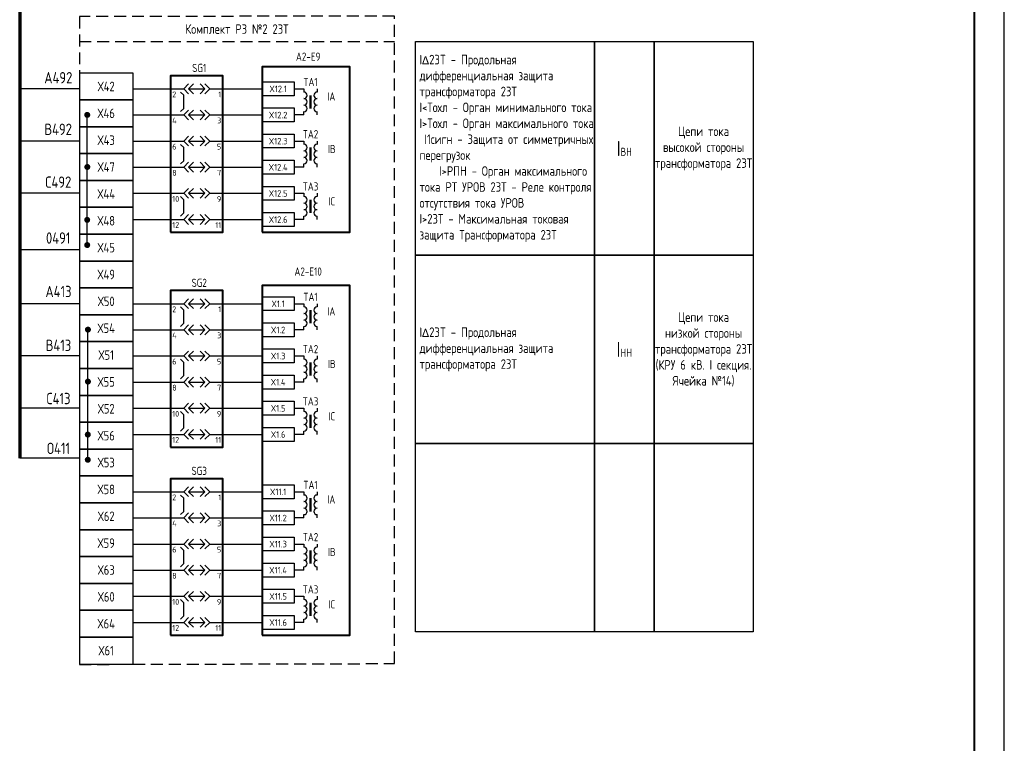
# Model space of a CAD drawing. Header units: millimetres. Extents: x 616 to 6196, y 2487 to 5711.
# Tile 5 of 46: x 2164 to 2329, y 3602 to 3724. Entities that reach past the tile are written whole.
import ezdxf
from ezdxf.enums import TextEntityAlignment as Align

# ---------------------------------------------------------------- set-up
doc = ezdxf.new("R2010")
doc.units = ezdxf.units.MM
doc.linetypes.add('EPL_DASH', pattern=[1, 0.5, -0.5])
doc.linetypes.add('JIS_02_2.0', pattern=[3, 2, -1])
for name, color, linetype, lineweight in [('EPLAN300', 7, 'Continuous', 20), ('EPLAN305', 7, 'EPL_DASH', 20), ('EPLAN420', 7, 'Continuous', 30)]:
    doc.layers.add(name, color=color, linetype=linetype, lineweight=lineweight)
doc.styles.add('GOST 2.304 type A', font='isocpeur.ttf')
doc.styles.add('SIMPLEX', font='GOST.ttf', dxfattribs={"height": 5})
doc.styles.get("Standard").update_dxf_attribs({"font": 'arial.ttf'})

# ---------------------------------------------------------------- blocks, each defined once
blk = doc.blocks.new('EPLSYM_LibraryЭКРА_Э4_Symbol32_Variant0_Placement1')
at = {"layer": 'EPLAN300', "color": 0, "linetype": 'Continuous', "lineweight": 25, "ltscale": 4.8}
for p, q in [((-8, 0), (-4, 0)), ((-2.5, 0), (2.5, 0)), ((4, 0), (8, 0))]:
    blk.add_line(p, q, dxfattribs=at)
for points in [[(-2.5, 1.5), (-4, 0), (-2.5, -1.5)], [(-1, 1.5), (-2.5, 0), (-1, -1.5)], [(1, 1.5), (2.5, 0), (1, -1.5)], [(2.5, 1.5), (4, 0), (2.5, -1.5)]]:
    blk.add_lwpolyline(points, dxfattribs=at)
at = {"color": 0}
blk.add_attdef('17_20029[1]', text='', height=1.28, dxfattribs=at).set_placement((-7.5, 1.95), align=Align.BOTTOM_RIGHT)
blk.add_attdef('17_20029[2]', text='', height=1.28, dxfattribs=at).set_placement((7.5, 1.95), align=Align.BOTTOM_LEFT)
blk.add_attdef('17_20028[1]', text='', height=1.77, dxfattribs=at).set_placement((-7.5, 0), align=Align.TOP_LEFT)
blk.add_attdef('17_20028[2]', text='', height=1.77, dxfattribs=at).set_placement((7.5, 0), align=Align.TOP_RIGHT)
blk = doc.blocks.new('EPLSYM_LibraryЭКРА_Э4_Symbol32_Variant2_Placement1')
at = {"layer": 'EPLAN300', "color": 0, "linetype": 'Continuous', "lineweight": 25, "ltscale": 4.8}
for p, q in [((-5, 7), (-4, 6)), ((-4, 2), (-4, 6)), ((-8, 0), (-4, 0)), ((-5, 1), (-4, 2)), ((-2.5, 0), (2.5, 0)), ((4, 0), (8, 0))]:
    blk.add_line(p, q, dxfattribs=at)
for points in [[(-2.5, 1.5), (-4, 0), (-2.5, -1.5)], [(-1, 1.5), (-2.5, 0), (-1, -1.5)], [(1, 1.5), (2.5, 0), (1, -1.5)], [(2.5, 1.5), (4, 0), (2.5, -1.5)]]:
    blk.add_lwpolyline(points, dxfattribs=at)
at = {"color": 0}
blk.add_attdef('17_20029[1]', text='', height=1.28, dxfattribs=at).set_placement((-7.5, 1.95), align=Align.BOTTOM_RIGHT)
blk.add_attdef('17_20029[2]', text='', height=1.28, dxfattribs=at).set_placement((7.5, 1.95), align=Align.BOTTOM_LEFT)
blk.add_attdef('17_20028[1]', text='', height=1.77, dxfattribs=at).set_placement((-7.5, 0), align=Align.TOP_LEFT)
blk.add_attdef('17_20028[2]', text='', height=1.77, dxfattribs=at).set_placement((7.5, 0), align=Align.TOP_RIGHT)
blk = doc.blocks.new('EPLSYM_LibraryЭКРА_Э4_Symbol0_Variant0_Placement1')
at = {"layer": 'EPLAN305', "color": 0, "linetype": 'Continuous', "lineweight": 25, "ltscale": 4.8}
blk.add_lwpolyline([(0, -47.89), (16, -47.89), (16, 0), (0, 0)], close=True, dxfattribs=at)
at = {"color": 0}
blk.add_attdef('17_20003', text='', height=2.46, dxfattribs=at).set_placement((0, 0), align=Align.BOTTOM_CENTER)
blk.add_attdef('17_20011', text='', height=2.46, dxfattribs=at).set_placement((0, -3.75), align=Align.BOTTOM_LEFT)

msp = doc.modelspace()

# ---------------------------------------------------------------- linework, layer by layer
at = {"lineweight": -2}
msp.add_line((2328.89, 3305.35), (2328.89, 3899.35), dxfattribs=at)
at = {"lineweight": 40}
msp.add_line((2323.89, 3310.35), (2323.89, 3894.35), dxfattribs=at)
at = {"color": 3, "lineweight": 70}
msp.add_line((2163.89, 3816.14), (2163.89, 3650.12), dxfattribs=at)
at = {"color": 32, "linetype": 'JIS_02_2.0', "true_color": 0xcd6928}
msp.add_line((2173.89, 3719.89), (2226.71, 3719.89), dxfattribs=at)
at = {"color": 3}
for p, q in [((2173.84, 3711.99), (2163.89, 3711.99)), ((2173.84, 3703.23), (2163.89, 3703.23)), ((2173.84, 3694.48), (2163.89, 3694.48)), ((2173.84, 3685.02), (2163.89, 3685.02)), ((2173.89, 3675.99), (2163.89, 3675.99)), ((2173.89, 3667.23), (2163.89, 3667.23)), ((2173.89, 3658.48), (2163.89, 3658.48)), ((2173.89, 3650.12), (2163.89, 3650.12))]:
    msp.add_line(p, q, dxfattribs=at)
for p, q in [((2182.89, 3711.99), (2189.18, 3711.99)), ((2197.93, 3711.99), (2204.5, 3711.99)), ((2175.2, 3685.81), (2175.2, 3707.61)), ((2182.89, 3707.61), (2189.18, 3707.61)), ((2197.93, 3707.61), (2204.5, 3707.61)), ((2182.89, 3703.23), (2189.18, 3703.23)), ((2197.93, 3703.23), (2204.5, 3703.23)), ((2182.89, 3698.85), (2189.18, 3698.85)), ((2197.93, 3698.85), (2204.5, 3698.85)), ((2182.89, 3694.48), (2189.18, 3694.48)), ((2197.93, 3694.48), (2204.5, 3694.48)), ((2182.89, 3690.1), (2189.18, 3690.1)), ((2197.93, 3690.1), (2204.5, 3690.1)), ((2182.89, 3675.99), (2189.18, 3675.99)), ((2197.93, 3675.99), (2204.5, 3675.99)), ((2175.3, 3649.85), (2175.3, 3671.64)), ((2182.89, 3671.61), (2189.18, 3671.61)), ((2197.93, 3671.61), (2204.5, 3671.61)), ((2182.89, 3667.23), (2189.18, 3667.23)), ((2197.93, 3667.23), (2204.5, 3667.23)), ((2182.89, 3662.85), (2189.18, 3662.85)), ((2197.93, 3662.85), (2204.5, 3662.85)), ((2182.89, 3658.48), (2189.18, 3658.48)), ((2197.93, 3658.48), (2204.5, 3658.48)), ((2182.89, 3654.1), (2189.18, 3654.1)), ((2197.93, 3654.1), (2204.5, 3654.1)), ((2182.89, 3644.49), (2189.18, 3644.49)), ((2197.93, 3644.49), (2204.5, 3644.49)), ((2182.89, 3640.11), (2189.18, 3640.11)), ((2197.93, 3640.11), (2204.5, 3640.11)), ((2182.89, 3635.73), (2189.18, 3635.73)), ((2197.93, 3635.73), (2204.5, 3635.73)), ((2182.89, 3631.35), (2189.18, 3631.35)), ((2197.93, 3631.35), (2204.5, 3631.35)), ((2182.89, 3626.98), (2189.18, 3626.98)), ((2197.93, 3626.98), (2204.5, 3626.98)), ((2182.89, 3622.6), (2189.18, 3622.6)), ((2197.93, 3622.6), (2204.5, 3622.6))]:
    msp.add_line(p, q)
at = {"linetype": 'Continuous', "lineweight": 25, "ltscale": 4.8}
for p, q in [((2209.89, 3711.99), (2211.53, 3711.99)), ((2211.53, 3711.99), (2211.53, 3711.44)), ((2211.53, 3711.99), (2211.53, 3711.44)), ((2213.72, 3711.99), (2213.72, 3711.44)), ((2213.72, 3711.99), (2213.72, 3711.44)), ((2211.53, 3707.61), (2211.53, 3708.16)), ((2213.72, 3707.61), (2213.72, 3708.16)), ((2211.53, 3707.61), (2209.89, 3707.61)), ((2209.89, 3703.23), (2211.53, 3703.23)), ((2211.53, 3703.23), (2211.53, 3702.68)), ((2211.53, 3703.23), (2211.53, 3702.68)), ((2213.72, 3703.23), (2213.72, 3702.68)), ((2213.72, 3703.23), (2213.72, 3702.68)), ((2211.53, 3698.85), (2211.53, 3699.4)), ((2213.72, 3698.85), (2213.72, 3699.4)), ((2211.53, 3698.85), (2209.89, 3698.85)), ((2209.89, 3694.48), (2211.53, 3694.48)), ((2211.53, 3694.48), (2211.53, 3693.93)), ((2211.53, 3694.48), (2211.53, 3693.93)), ((2213.72, 3694.48), (2213.72, 3693.93)), ((2213.72, 3694.48), (2213.72, 3693.93)), ((2211.53, 3690.1), (2209.89, 3690.1)), ((2211.53, 3690.1), (2211.53, 3690.65)), ((2213.72, 3690.1), (2213.72, 3690.65)), ((2209.89, 3675.99), (2211.53, 3675.99)), ((2211.53, 3675.99), (2211.53, 3675.44)), ((2211.53, 3675.99), (2211.53, 3675.44)), ((2213.72, 3675.99), (2213.72, 3675.44)), ((2213.72, 3675.99), (2213.72, 3675.44)), ((2211.53, 3671.61), (2209.89, 3671.61)), ((2211.53, 3671.61), (2211.53, 3672.16)), ((2213.72, 3671.61), (2213.72, 3672.16)), ((2209.89, 3667.23), (2211.53, 3667.23)), ((2211.53, 3667.23), (2211.53, 3666.68)), ((2211.53, 3667.23), (2211.53, 3666.68)), ((2213.72, 3667.23), (2213.72, 3666.68)), ((2213.72, 3667.23), (2213.72, 3666.68)), ((2211.53, 3662.85), (2211.53, 3663.4)), ((2213.72, 3662.85), (2213.72, 3663.4)), ((2211.53, 3662.85), (2209.89, 3662.85)), ((2209.89, 3658.48), (2211.53, 3658.48)), ((2211.53, 3658.48), (2211.53, 3657.93)), ((2211.53, 3658.48), (2211.53, 3657.93)), ((2213.72, 3658.48), (2213.72, 3657.93)), ((2213.72, 3658.48), (2213.72, 3657.93)), ((2211.53, 3654.1), (2209.89, 3654.1)), ((2211.53, 3654.1), (2211.53, 3654.65)), ((2213.72, 3654.1), (2213.72, 3654.65)), ((2209.89, 3644.49), (2211.53, 3644.49)), ((2211.53, 3644.49), (2211.53, 3643.94)), ((2211.53, 3644.49), (2211.53, 3643.94)), ((2213.72, 3644.49), (2213.72, 3643.94)), ((2213.72, 3644.49), (2213.72, 3643.94)), ((2211.53, 3640.11), (2209.89, 3640.11)), ((2211.53, 3640.11), (2211.53, 3640.66)), ((2213.72, 3640.11), (2213.72, 3640.66)), ((2209.89, 3635.73), (2211.53, 3635.73)), ((2211.53, 3635.73), (2211.53, 3635.18)), ((2211.53, 3635.73), (2211.53, 3635.18)), ((2213.72, 3635.73), (2213.72, 3635.18)), ((2213.72, 3635.73), (2213.72, 3635.18)), ((2211.53, 3631.35), (2211.53, 3631.9)), ((2213.72, 3631.35), (2213.72, 3631.9)), ((2211.53, 3631.35), (2209.89, 3631.35)), ((2209.89, 3626.98), (2211.53, 3626.98)), ((2211.53, 3626.98), (2211.53, 3626.43)), ((2211.53, 3626.98), (2211.53, 3626.43)), ((2213.72, 3626.98), (2213.72, 3626.43)), ((2213.72, 3626.98), (2213.72, 3626.43)), ((2211.53, 3622.6), (2209.89, 3622.6)), ((2211.53, 3622.6), (2211.53, 3623.15)), ((2213.72, 3622.6), (2213.72, 3623.15))]:
    msp.add_line(p, q, dxfattribs=at)
at = {"linetype": 'Continuous', "lineweight": 50, "ltscale": 4.8}
for p, q in [((2212.62, 3710.89), (2212.62, 3708.7)), ((2212.62, 3710.89), (2212.62, 3708.7)), ((2212.62, 3702.14), (2212.62, 3699.95)), ((2212.62, 3702.14), (2212.62, 3699.95)), ((2212.62, 3693.38), (2212.62, 3691.19)), ((2212.62, 3693.38), (2212.62, 3691.19)), ((2212.62, 3674.89), (2212.62, 3672.7)), ((2212.62, 3674.89), (2212.62, 3672.7)), ((2212.62, 3666.14), (2212.62, 3663.95)), ((2212.62, 3666.14), (2212.62, 3663.95)), ((2212.62, 3657.38), (2212.62, 3655.19)), ((2212.62, 3657.38), (2212.62, 3655.19)), ((2212.62, 3643.39), (2212.62, 3641.2)), ((2212.62, 3643.39), (2212.62, 3641.2)), ((2212.62, 3634.64), (2212.62, 3632.45)), ((2212.62, 3634.64), (2212.62, 3632.45)), ((2212.62, 3625.88), (2212.62, 3623.69)), ((2212.62, 3625.88), (2212.62, 3623.69))]:
    msp.add_line(p, q, dxfattribs=at)
at = {"color": 32, "linetype": 'JIS_02_2.0', "true_color": 0xcd6928}
msp.add_lwpolyline([(2226.71, 3724.16), (2173.89, 3724.09), (2173.89, 3615.56), (2226.71, 3615.7)], close=True, dxfattribs=at)
for points in [[(2230.21, 3719.89), (2260.21, 3719.89), (2260.21, 3684.1), (2230.21, 3684.1)], [(2260.21, 3719.89), (2270.21, 3719.89), (2270.21, 3684.1), (2260.21, 3684.1)], [(2270.21, 3719.89), (2286.78, 3719.89), (2286.78, 3684.1), (2270.21, 3684.1)], [(2173.89, 3710.13), (2182.89, 3710.13), (2182.89, 3714.63), (2173.89, 3714.63)], [(2204.5, 3713.15), (2209.89, 3713.15), (2209.89, 3710.82), (2204.5, 3710.82)], [(2173.89, 3705.63), (2182.89, 3705.63), (2182.89, 3710.13), (2173.89, 3710.13)], [(2204.5, 3708.77), (2209.89, 3708.77), (2209.89, 3706.44), (2204.5, 3706.44)], [(2173.89, 3701.13), (2182.89, 3701.13), (2182.89, 3705.63), (2173.89, 3705.63)], [(2204.5, 3704.4), (2209.89, 3704.4), (2209.89, 3702.07), (2204.5, 3702.07)], [(2173.89, 3696.63), (2182.89, 3696.63), (2182.89, 3701.13), (2173.89, 3701.13)], [(2204.5, 3700.02), (2209.89, 3700.02), (2209.89, 3697.69), (2204.5, 3697.69)], [(2173.89, 3692.13), (2182.89, 3692.13), (2182.89, 3696.63), (2173.89, 3696.63)], [(2204.5, 3695.64), (2209.89, 3695.64), (2209.89, 3693.31), (2204.5, 3693.31)], [(2173.89, 3687.63), (2182.89, 3687.63), (2182.89, 3692.13), (2173.89, 3692.13)], [(2204.5, 3691.26), (2209.89, 3691.26), (2209.89, 3688.93), (2204.5, 3688.93)], [(2173.89, 3683.13), (2182.89, 3683.13), (2182.89, 3687.63), (2173.89, 3687.63)], [(2173.89, 3678.63), (2182.89, 3678.63), (2182.89, 3683.13), (2173.89, 3683.13)], [(2230.21, 3684.1), (2260.21, 3684.1), (2260.21, 3652.56), (2230.21, 3652.56)], [(2260.21, 3684.1), (2270.21, 3684.1), (2270.21, 3652.56), (2260.21, 3652.56)], [(2270.21, 3684.1), (2286.78, 3684.1), (2286.78, 3652.56), (2270.21, 3652.56)], [(2173.89, 3674.13), (2182.89, 3674.13), (2182.89, 3678.63), (2173.89, 3678.63)], [(2204.5, 3677.15), (2209.89, 3677.15), (2209.89, 3674.82), (2204.5, 3674.82)], [(2173.89, 3669.63), (2182.89, 3669.63), (2182.89, 3674.13), (2173.89, 3674.13)], [(2204.5, 3672.77), (2209.89, 3672.77), (2209.89, 3670.44), (2204.5, 3670.44)], [(2173.89, 3665.13), (2182.89, 3665.13), (2182.89, 3669.63), (2173.89, 3669.63)], [(2204.5, 3668.4), (2209.89, 3668.4), (2209.89, 3666.07), (2204.5, 3666.07)], [(2173.89, 3660.63), (2182.89, 3660.63), (2182.89, 3665.13), (2173.89, 3665.13)], [(2204.5, 3664.02), (2209.89, 3664.02), (2209.89, 3661.69), (2204.5, 3661.69)], [(2173.89, 3656.13), (2182.89, 3656.13), (2182.89, 3660.63), (2173.89, 3660.63)], [(2204.5, 3659.64), (2209.89, 3659.64), (2209.89, 3657.31), (2204.5, 3657.31)], [(2173.89, 3651.63), (2182.89, 3651.63), (2182.89, 3656.13), (2173.89, 3656.13)], [(2204.5, 3655.26), (2209.89, 3655.26), (2209.89, 3652.93), (2204.5, 3652.93)], [(2173.89, 3647.13), (2182.89, 3647.13), (2182.89, 3651.63), (2173.89, 3651.63)], [(2230.21, 3652.56), (2260.21, 3652.56), (2260.21, 3621.02), (2230.21, 3621.02)], [(2260.21, 3652.56), (2270.21, 3652.56), (2270.21, 3621.02), (2260.21, 3621.02)], [(2270.21, 3652.56), (2286.78, 3652.56), (2286.78, 3621.02), (2270.21, 3621.02)], [(2173.89, 3642.63), (2182.89, 3642.63), (2182.89, 3647.13), (2173.89, 3647.13)], [(2204.5, 3645.65), (2209.89, 3645.65), (2209.89, 3643.32), (2204.5, 3643.32)], [(2173.89, 3638.13), (2182.89, 3638.13), (2182.89, 3642.63), (2173.89, 3642.63)], [(2204.5, 3641.27), (2209.89, 3641.27), (2209.89, 3638.94), (2204.5, 3638.94)], [(2173.89, 3633.63), (2182.89, 3633.63), (2182.89, 3638.13), (2173.89, 3638.13)], [(2204.5, 3636.9), (2209.89, 3636.9), (2209.89, 3634.57), (2204.5, 3634.57)], [(2173.89, 3629.13), (2182.89, 3629.13), (2182.89, 3633.63), (2173.89, 3633.63)], [(2204.5, 3632.52), (2209.89, 3632.52), (2209.89, 3630.19), (2204.5, 3630.19)], [(2173.89, 3624.63), (2182.89, 3624.63), (2182.89, 3629.13), (2173.89, 3629.13)], [(2204.5, 3628.14), (2209.89, 3628.14), (2209.89, 3625.81), (2204.5, 3625.81)], [(2173.89, 3620.13), (2182.89, 3620.13), (2182.89, 3624.63), (2173.89, 3624.63)], [(2204.5, 3623.76), (2209.89, 3623.76), (2209.89, 3621.43), (2204.5, 3621.43)], [(2173.89, 3615.63), (2182.89, 3615.63), (2182.89, 3620.13), (2173.89, 3620.13)]]:
    msp.add_lwpolyline(points, close=True)
at = {"lineweight": 40}
for points in [[(2204.5, 3687.97), (2219.19, 3687.97), (2219.19, 3715.64), (2204.5, 3715.64)], [(2189.18, 3687.97), (2197.93, 3687.97), (2197.93, 3714.17), (2189.18, 3714.17)], [(2189.18, 3651.97), (2197.93, 3651.97), (2197.93, 3678.17), (2189.18, 3678.17)], [(2204.5, 3620.47), (2219.19, 3620.47), (2219.19, 3679.03), (2204.5, 3679.03)], [(2189.18, 3620.47), (2197.93, 3620.47), (2197.93, 3646.67), (2189.18, 3646.67)]]:
    msp.add_lwpolyline(points, close=True, dxfattribs=at)
at = {"const_width": 0.45}
for points in [[(2175.21, 3707.89, 1), (2175.21, 3707.34, 1)], [(2175.22, 3699.17, 1), (2175.22, 3698.62, 1)], [(2175.2, 3690.3, 1), (2175.2, 3689.75, 1)], [(2175.2, 3686.09, 1), (2175.2, 3685.54, 1)], [(2175.32, 3671.92, 1), (2175.32, 3671.37, 1)], [(2175.32, 3663.21, 1), (2175.32, 3662.66, 1)], [(2175.3, 3654.33, 1), (2175.3, 3653.78, 1)], [(2175.3, 3650.12, 1), (2175.3, 3649.57, 1)]]:
    msp.add_lwpolyline(points, format="xyb", close=True, dxfattribs=at)
at = {"linetype": 'Continuous', "lineweight": 25, "ltscale": 4.8}
for centre, start, end in [((2211.53, 3710.89), 270, 90), ((2213.72, 3710.89), 90, 270), ((2211.53, 3709.8), 270, 90), ((2213.72, 3709.8), 90, 270), ((2211.53, 3708.7), 270, 90), ((2211.53, 3708.7), 270, 90), ((2213.72, 3708.7), 90, 270), ((2213.72, 3708.7), 90, 270), ((2211.53, 3702.14), 270, 90), ((2213.72, 3702.14), 90, 270), ((2211.53, 3701.04), 270, 90), ((2213.72, 3701.04), 90, 270), ((2211.53, 3699.95), 270, 90), ((2211.53, 3699.95), 270, 90), ((2213.72, 3699.95), 90, 270), ((2213.72, 3699.95), 90, 270), ((2211.53, 3693.38), 270, 90), ((2211.53, 3692.29), 270, 90), ((2213.72, 3693.38), 90, 270), ((2213.72, 3692.29), 90, 270), ((2211.53, 3691.19), 270, 90), ((2211.53, 3691.19), 270, 90), ((2213.72, 3691.19), 90, 270), ((2213.72, 3691.19), 90, 270), ((2211.53, 3674.89), 270, 90), ((2213.72, 3674.89), 90, 270), ((2211.53, 3673.8), 270, 90), ((2211.53, 3672.7), 270, 90), ((2211.53, 3672.7), 270, 90), ((2213.72, 3673.8), 90, 270), ((2213.72, 3672.7), 90, 270), ((2213.72, 3672.7), 90, 270), ((2211.53, 3666.14), 270, 90), ((2213.72, 3666.14), 90, 270), ((2211.53, 3665.04), 270, 90), ((2213.72, 3665.04), 90, 270), ((2211.53, 3663.95), 270, 90), ((2211.53, 3663.95), 270, 90), ((2213.72, 3663.95), 90, 270), ((2213.72, 3663.95), 90, 270), ((2211.53, 3657.38), 270, 90), ((2211.53, 3656.29), 270, 90), ((2213.72, 3657.38), 90, 270), ((2213.72, 3656.29), 90, 270), ((2211.53, 3655.19), 270, 90), ((2211.53, 3655.19), 270, 90), ((2213.72, 3655.19), 90, 270), ((2213.72, 3655.19), 90, 270), ((2211.53, 3643.39), 270, 90), ((2213.72, 3643.39), 90, 270), ((2211.53, 3642.3), 270, 90), ((2211.53, 3641.2), 270, 90), ((2211.53, 3641.2), 270, 90), ((2213.72, 3642.3), 90, 270), ((2213.72, 3641.2), 90, 270), ((2213.72, 3641.2), 90, 270), ((2211.53, 3634.64), 270, 90), ((2213.72, 3634.64), 90, 270), ((2211.53, 3633.54), 270, 90), ((2213.72, 3633.54), 90, 270), ((2211.53, 3632.45), 270, 90), ((2211.53, 3632.45), 270, 90), ((2213.72, 3632.45), 90, 270), ((2213.72, 3632.45), 90, 270), ((2211.53, 3625.88), 270, 90), ((2211.53, 3624.79), 270, 90), ((2213.72, 3625.88), 90, 270), ((2213.72, 3624.79), 90, 270), ((2211.53, 3623.69), 270, 90), ((2211.53, 3623.69), 270, 90), ((2213.72, 3623.69), 90, 270), ((2213.72, 3623.69), 90, 270)]:
    msp.add_arc(centre, 0.547, start, end, dxfattribs=at)

# ---------------------------------------------------------------- block references
at = {"lineweight": 40, "xscale": 0.5472000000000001, "yscale": 0.5472000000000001, "zscale": 0.5472000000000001}
for p in [(2189.18, 3714.17), (2189.18, 3678.17), (2189.18, 3646.67)]:
    msp.add_blockref('EPLSYM_LibraryЭКРА_Э4_Symbol0_Variant0_Placement1', p, dxfattribs=at)
ref = msp.add_blockref('EPLSYM_LibraryЭКРА_Э4_Symbol32_Variant0_Placement1', (2193.56, 3711.99), dxfattribs=dict(xscale=0.5472000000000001, yscale=0.5472000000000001, zscale=0.5472000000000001))
ref.add_attrib('17_20028[1]', '2', dxfattribs={"layer": 'EPLAN420', "color": 0, "height": 0.968, "style": 'GOST 2.304 type A'}).set_placement((2189.45, 3711.53), align=Align.TOP_LEFT)
ref.add_attrib('17_20028[2]', '1', dxfattribs={"layer": 'EPLAN420', "color": 0, "height": 0.968, "style": 'GOST 2.304 type A'}).set_placement((2197.66, 3711.53), align=Align.TOP_RIGHT)
ref = msp.add_blockref('EPLSYM_LibraryЭКРА_Э4_Symbol32_Variant2_Placement1', (2193.56, 3707.61), dxfattribs=dict(xscale=0.5472000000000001, yscale=0.5472000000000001, zscale=0.5472000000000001))
ref.add_attrib('17_20028[1]', '4', dxfattribs={"layer": 'EPLAN420', "color": 0, "height": 0.968, "style": 'GOST 2.304 type A'}).set_placement((2189.45, 3707.16), align=Align.TOP_LEFT)
ref.add_attrib('17_20028[2]', '3', dxfattribs={"layer": 'EPLAN420', "color": 0, "height": 0.968, "style": 'GOST 2.304 type A'}).set_placement((2197.66, 3707.16), align=Align.TOP_RIGHT)
ref = msp.add_blockref('EPLSYM_LibraryЭКРА_Э4_Symbol32_Variant0_Placement1', (2193.56, 3703.23), dxfattribs=dict(xscale=0.5472000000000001, yscale=0.5472000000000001, zscale=0.5472000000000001))
ref.add_attrib('17_20028[1]', '6', dxfattribs={"layer": 'EPLAN420', "color": 0, "height": 0.968, "style": 'GOST 2.304 type A'}).set_placement((2189.45, 3702.78), align=Align.TOP_LEFT)
ref.add_attrib('17_20028[2]', '5', dxfattribs={"layer": 'EPLAN420', "color": 0, "height": 0.968, "style": 'GOST 2.304 type A'}).set_placement((2197.66, 3702.78), align=Align.TOP_RIGHT)
ref = msp.add_blockref('EPLSYM_LibraryЭКРА_Э4_Symbol32_Variant2_Placement1', (2193.56, 3698.85), dxfattribs=dict(xscale=0.5472000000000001, yscale=0.5472000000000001, zscale=0.5472000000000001))
ref.add_attrib('17_20028[1]', '8', dxfattribs={"layer": 'EPLAN420', "color": 0, "height": 0.968, "style": 'GOST 2.304 type A'}).set_placement((2189.45, 3698.4), align=Align.TOP_LEFT)
ref.add_attrib('17_20028[2]', '7', dxfattribs={"layer": 'EPLAN420', "color": 0, "height": 0.968, "style": 'GOST 2.304 type A'}).set_placement((2197.66, 3698.4), align=Align.TOP_RIGHT)
ref = msp.add_blockref('EPLSYM_LibraryЭКРА_Э4_Symbol32_Variant0_Placement1', (2193.56, 3694.48), dxfattribs=dict(xscale=0.5472000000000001, yscale=0.5472000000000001, zscale=0.5472000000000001))
ref.add_attrib('17_20028[1]', '10', dxfattribs={"layer": 'EPLAN420', "color": 0, "height": 0.968, "style": 'GOST 2.304 type A'}).set_placement((2189.45, 3694.02), align=Align.TOP_LEFT)
ref.add_attrib('17_20028[2]', '9', dxfattribs={"layer": 'EPLAN420', "color": 0, "height": 0.968, "style": 'GOST 2.304 type A'}).set_placement((2197.66, 3694.02), align=Align.TOP_RIGHT)
ref = msp.add_blockref('EPLSYM_LibraryЭКРА_Э4_Symbol32_Variant2_Placement1', (2193.56, 3690.1), dxfattribs=dict(xscale=0.5472000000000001, yscale=0.5472000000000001, zscale=0.5472000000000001))
ref.add_attrib('17_20028[1]', '12', dxfattribs={"layer": 'EPLAN420', "color": 0, "height": 0.968, "style": 'GOST 2.304 type A'}).set_placement((2189.45, 3689.65), align=Align.TOP_LEFT)
ref.add_attrib('17_20028[2]', '11', dxfattribs={"layer": 'EPLAN420', "color": 0, "height": 0.968, "style": 'GOST 2.304 type A'}).set_placement((2197.66, 3689.65), align=Align.TOP_RIGHT)
ref = msp.add_blockref('EPLSYM_LibraryЭКРА_Э4_Symbol32_Variant0_Placement1', (2193.56, 3675.99), dxfattribs=dict(xscale=0.5472000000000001, yscale=0.5472000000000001, zscale=0.5472000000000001))
ref.add_attrib('17_20028[1]', '2', dxfattribs={"layer": 'EPLAN420', "color": 0, "height": 0.968, "style": 'GOST 2.304 type A'}).set_placement((2189.45, 3675.53), align=Align.TOP_LEFT)
ref.add_attrib('17_20028[2]', '1', dxfattribs={"layer": 'EPLAN420', "color": 0, "height": 0.968, "style": 'GOST 2.304 type A'}).set_placement((2197.66, 3675.53), align=Align.TOP_RIGHT)
ref = msp.add_blockref('EPLSYM_LibraryЭКРА_Э4_Symbol32_Variant2_Placement1', (2193.56, 3671.61), dxfattribs=dict(xscale=0.5472000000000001, yscale=0.5472000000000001, zscale=0.5472000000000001))
ref.add_attrib('17_20028[1]', '4', dxfattribs={"layer": 'EPLAN420', "color": 0, "height": 0.968, "style": 'GOST 2.304 type A'}).set_placement((2189.45, 3671.16), align=Align.TOP_LEFT)
ref.add_attrib('17_20028[2]', '3', dxfattribs={"layer": 'EPLAN420', "color": 0, "height": 0.968, "style": 'GOST 2.304 type A'}).set_placement((2197.66, 3671.16), align=Align.TOP_RIGHT)
ref = msp.add_blockref('EPLSYM_LibraryЭКРА_Э4_Symbol32_Variant0_Placement1', (2193.56, 3667.23), dxfattribs=dict(xscale=0.5472000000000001, yscale=0.5472000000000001, zscale=0.5472000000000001))
ref.add_attrib('17_20028[1]', '6', dxfattribs={"layer": 'EPLAN420', "color": 0, "height": 0.968, "style": 'GOST 2.304 type A'}).set_placement((2189.45, 3666.78), align=Align.TOP_LEFT)
ref.add_attrib('17_20028[2]', '5', dxfattribs={"layer": 'EPLAN420', "color": 0, "height": 0.968, "style": 'GOST 2.304 type A'}).set_placement((2197.66, 3666.78), align=Align.TOP_RIGHT)
ref = msp.add_blockref('EPLSYM_LibraryЭКРА_Э4_Symbol32_Variant2_Placement1', (2193.56, 3662.85), dxfattribs=dict(xscale=0.5472000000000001, yscale=0.5472000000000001, zscale=0.5472000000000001))
ref.add_attrib('17_20028[1]', '8', dxfattribs={"layer": 'EPLAN420', "color": 0, "height": 0.968, "style": 'GOST 2.304 type A'}).set_placement((2189.45, 3662.4), align=Align.TOP_LEFT)
ref.add_attrib('17_20028[2]', '7', dxfattribs={"layer": 'EPLAN420', "color": 0, "height": 0.968, "style": 'GOST 2.304 type A'}).set_placement((2197.66, 3662.4), align=Align.TOP_RIGHT)
ref = msp.add_blockref('EPLSYM_LibraryЭКРА_Э4_Symbol32_Variant0_Placement1', (2193.56, 3658.48), dxfattribs=dict(xscale=0.5472000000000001, yscale=0.5472000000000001, zscale=0.5472000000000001))
ref.add_attrib('17_20028[1]', '10', dxfattribs={"layer": 'EPLAN420', "color": 0, "height": 0.968, "style": 'GOST 2.304 type A'}).set_placement((2189.45, 3658.02), align=Align.TOP_LEFT)
ref.add_attrib('17_20028[2]', '9', dxfattribs={"layer": 'EPLAN420', "color": 0, "height": 0.968, "style": 'GOST 2.304 type A'}).set_placement((2197.66, 3658.02), align=Align.TOP_RIGHT)
ref = msp.add_blockref('EPLSYM_LibraryЭКРА_Э4_Symbol32_Variant2_Placement1', (2193.56, 3654.1), dxfattribs=dict(xscale=0.5472000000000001, yscale=0.5472000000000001, zscale=0.5472000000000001))
ref.add_attrib('17_20028[1]', '12', dxfattribs={"layer": 'EPLAN420', "color": 0, "height": 0.968, "style": 'GOST 2.304 type A'}).set_placement((2189.45, 3653.65), align=Align.TOP_LEFT)
ref.add_attrib('17_20028[2]', '11', dxfattribs={"layer": 'EPLAN420', "color": 0, "height": 0.968, "style": 'GOST 2.304 type A'}).set_placement((2197.66, 3653.65), align=Align.TOP_RIGHT)
ref = msp.add_blockref('EPLSYM_LibraryЭКРА_Э4_Symbol32_Variant0_Placement1', (2193.56, 3644.49), dxfattribs=dict(xscale=0.5472000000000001, yscale=0.5472000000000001, zscale=0.5472000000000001))
ref.add_attrib('17_20028[1]', '2', dxfattribs={"layer": 'EPLAN420', "color": 0, "height": 0.968, "style": 'GOST 2.304 type A'}).set_placement((2189.45, 3644.03), align=Align.TOP_LEFT)
ref.add_attrib('17_20028[2]', '1', dxfattribs={"layer": 'EPLAN420', "color": 0, "height": 0.968, "style": 'GOST 2.304 type A'}).set_placement((2197.66, 3644.03), align=Align.TOP_RIGHT)
ref = msp.add_blockref('EPLSYM_LibraryЭКРА_Э4_Symbol32_Variant2_Placement1', (2193.56, 3640.11), dxfattribs=dict(xscale=0.5472000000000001, yscale=0.5472000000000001, zscale=0.5472000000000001))
ref.add_attrib('17_20028[1]', '4', dxfattribs={"layer": 'EPLAN420', "color": 0, "height": 0.968, "style": 'GOST 2.304 type A'}).set_placement((2189.45, 3639.66), align=Align.TOP_LEFT)
ref.add_attrib('17_20028[2]', '3', dxfattribs={"layer": 'EPLAN420', "color": 0, "height": 0.968, "style": 'GOST 2.304 type A'}).set_placement((2197.66, 3639.66), align=Align.TOP_RIGHT)
ref = msp.add_blockref('EPLSYM_LibraryЭКРА_Э4_Symbol32_Variant0_Placement1', (2193.56, 3635.73), dxfattribs=dict(xscale=0.5472000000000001, yscale=0.5472000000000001, zscale=0.5472000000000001))
ref.add_attrib('17_20028[1]', '6', dxfattribs={"layer": 'EPLAN420', "color": 0, "height": 0.968, "style": 'GOST 2.304 type A'}).set_placement((2189.45, 3635.28), align=Align.TOP_LEFT)
ref.add_attrib('17_20028[2]', '5', dxfattribs={"layer": 'EPLAN420', "color": 0, "height": 0.968, "style": 'GOST 2.304 type A'}).set_placement((2197.66, 3635.28), align=Align.TOP_RIGHT)
ref = msp.add_blockref('EPLSYM_LibraryЭКРА_Э4_Symbol32_Variant2_Placement1', (2193.56, 3631.35), dxfattribs=dict(xscale=0.5472000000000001, yscale=0.5472000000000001, zscale=0.5472000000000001))
ref.add_attrib('17_20028[1]', '8', dxfattribs={"layer": 'EPLAN420', "color": 0, "height": 0.968, "style": 'GOST 2.304 type A'}).set_placement((2189.45, 3630.9), align=Align.TOP_LEFT)
ref.add_attrib('17_20028[2]', '7', dxfattribs={"layer": 'EPLAN420', "color": 0, "height": 0.968, "style": 'GOST 2.304 type A'}).set_placement((2197.66, 3630.9), align=Align.TOP_RIGHT)
ref = msp.add_blockref('EPLSYM_LibraryЭКРА_Э4_Symbol32_Variant0_Placement1', (2193.56, 3626.98), dxfattribs=dict(xscale=0.5472000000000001, yscale=0.5472000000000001, zscale=0.5472000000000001))
ref.add_attrib('17_20028[1]', '10', dxfattribs={"layer": 'EPLAN420', "color": 0, "height": 0.968, "style": 'GOST 2.304 type A'}).set_placement((2189.45, 3626.52), align=Align.TOP_LEFT)
ref.add_attrib('17_20028[2]', '9', dxfattribs={"layer": 'EPLAN420', "color": 0, "height": 0.968, "style": 'GOST 2.304 type A'}).set_placement((2197.66, 3626.52), align=Align.TOP_RIGHT)
ref = msp.add_blockref('EPLSYM_LibraryЭКРА_Э4_Symbol32_Variant2_Placement1', (2193.56, 3622.6), dxfattribs=dict(xscale=0.5472000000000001, yscale=0.5472000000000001, zscale=0.5472000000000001))
ref.add_attrib('17_20028[1]', '12', dxfattribs={"layer": 'EPLAN420', "color": 0, "height": 0.968, "style": 'GOST 2.304 type A'}).set_placement((2189.45, 3622.15), align=Align.TOP_LEFT)
ref.add_attrib('17_20028[2]', '11', dxfattribs={"layer": 'EPLAN420', "color": 0, "height": 0.968, "style": 'GOST 2.304 type A'}).set_placement((2197.66, 3622.15), align=Align.TOP_RIGHT)

# ---------------------------------------------------------------- texts
at = {"lineweight": 50, "style": 'SIMPLEX'}
for s, p in [('A2-E9', (2212.23, 3716.69)), ('SG1', (2193.97, 3714.8)), ('A2-E10', (2212.23, 3680.69)), ('SG2', (2193.97, 3678.8)), ('SG3', (2193.97, 3647.3))]:
    msp.add_text(s, height=1.368, dxfattribs=at).set_placement(p, align=Align.CENTER)
at = {"style": 'SIMPLEX'}
for s, height, p in [('TA1', 1.368, (2212.62, 3712.45)), ('X12.1', 1.094, (2207.19, 3711.42)), ('IA', 1.368, (2216.1, 3710.01)), ('X12.2', 1.094, (2207.19, 3707.04)), ('TA2', 1.368, (2212.62, 3703.7)), ('X12.3', 1.094, (2207.19, 3702.67)), ('IB', 1.368, (2216.18, 3701.21)), ('X12.4', 1.094, (2207.19, 3698.29)), ('TA3', 1.368, (2212.62, 3694.94)), ('X12.5', 1.094, (2207.19, 3693.91)), ('IC', 1.368, (2216.18, 3692.45)), ('X12.6', 1.094, (2207.19, 3689.53)), ('X1.1', 1.094, (2207.19, 3675.42)), ('TA1', 1.368, (2212.62, 3676.45)), ('IA', 1.368, (2216.1, 3674.01)), ('X1.2', 1.094, (2207.19, 3671.04)), ('TA2', 1.368, (2212.62, 3667.7)), ('X1.3', 1.094, (2207.19, 3666.67)), ('IB', 1.368, (2216.18, 3665.21)), ('X1.4', 1.094, (2207.19, 3662.29)), ('TA3', 1.368, (2212.62, 3658.94)), ('X1.5', 1.094, (2207.19, 3657.91)), ('IC', 1.368, (2216.18, 3656.45)), ('X1.6', 1.094, (2207.19, 3653.53)), ('X11.1', 1.094, (2207.19, 3643.92)), ('TA1', 1.368, (2212.62, 3644.95)), ('IA', 1.368, (2216.1, 3642.51)), ('X11.2', 1.094, (2207.19, 3639.54)), ('TA2', 1.368, (2212.62, 3636.2)), ('X11.3', 1.094, (2207.19, 3635.17)), ('IB', 1.368, (2216.18, 3633.71)), ('X11.4', 1.094, (2207.19, 3630.79)), ('TA3', 1.368, (2212.62, 3627.44)), ('X11.5', 1.094, (2207.19, 3626.41)), ('IC', 1.368, (2216.18, 3624.95)), ('X11.6', 1.094, (2207.19, 3622.03))]:
    msp.add_text(s, height=height, dxfattribs=at).set_placement(p, align=Align.CENTER)
at = {"attachment_point": 5, "style": 'SIMPLEX'}
for s, insert, char_height, width in [('Комплект РЗ №2 23Т', (2200.3, 3721.99), 1.6, 52.8207), ('\\pxa0.66667,sm1,ql;{\\H0.32x;I\\fCalibri|b0|i0|c204|p34;\\H0.855x;∆\\fGOST type A|b0|i0|c204|p34;\\H1.1696x;23T - Продольная дифференциальная защита трансформатора 23Т             \\H0.99999x;I<Тохл - Орган минимального тока I>Тохл - Орган максимального тока                                      I1сигн - Защита от симметричных перегрузок                              I>РПН - Орган максимального тока РТ УРОВ 23Т - Реле контроля отсутствия тока УРОВ          I>23Т - Максимальная токовая защита Трансформатора 23Т}', (2245.55, 3701.99), 5, 29.3107), ('А492', (2170.36, 3713.84), 1.9, 6.9549), ('Х42', (2178.39, 3712.38), 1.6, 9), ('Х46', (2178.39, 3707.88), 1.6, 9), ('Цепи тока \\Pвысокой стороны трансформатора 23Т', (2278.49, 3701.99), 1.6, 16.5692), ('В492', (2170.34, 3705.2), 1.9, 7), ('Х43', (2178.39, 3703.38), 1.6, 9), ('{\\H1.5625x;I\\H0.5472x;ВН}', (2265.21, 3701.99), 1.6, 10), ('Х47', (2178.39, 3698.88), 1.6, 9), ('С492', (2170.36, 3696.35), 1.9, 6.9549), ('Х44', (2178.39, 3694.38), 1.6, 9), ('Х48', (2178.39, 3689.88), 1.6, 9), ('0491', (2170.34, 3686.99), 1.9, 7), ('Х45', (2178.39, 3685.38), 1.6, 9), ('Х49', (2178.39, 3680.88), 1.6, 9), ('А413', (2170.39, 3678.03), 1.9, 7), ('Цепи тока \\Pнизкой стороны трансформатора 23Т \\P(КРУ 6 кВ. I секция. Ячейка №14)', (2278.49, 3668.33), 1.6, 16.5692), ('Х50', (2178.39, 3676.38), 1.6, 9), ('\\pxa0.66667,sm1,ql;{\\H0.32x;I\\fCalibri|b0|i0|c204|p34;\\H0.855x;∆\\fGOST type A|b0|i0|c204|p34;\\H1.1696x;23T - Продольная дифференциальная защита трансформатора 23Т             }', (2245.55, 3668.33), 5, 29.3107), ('Х54', (2178.39, 3671.88), 1.6, 9), ('В413', (2170.39, 3669.01), 1.9, 6.9999), ('Х51', (2178.39, 3667.38), 1.6, 9), ('{\\H1.5625x;I\\H0.5472x;НН}', (2265.21, 3668.33), 1.6, 10), ('Х55', (2178.39, 3662.88), 1.6, 9), ('С413', (2170.39, 3660.1), 1.9, 6.9999), ('Х52', (2178.39, 3658.38), 1.6, 9), ('Х56', (2178.39, 3653.88), 1.6, 9), ('О411', (2170.39, 3651.75), 1.9, 6.9999), ('Х53', (2178.39, 3649.38), 1.6, 9), ('Х58', (2178.39, 3644.88), 1.6, 9), ('Х62', (2178.39, 3640.38), 1.6, 9), ('Х59', (2178.39, 3635.88), 1.6, 9), ('Х63', (2178.39, 3631.38), 1.6, 9), ('Х60', (2178.39, 3626.88), 1.6, 9), ('Х64', (2178.39, 3622.38), 1.6, 9), ('Х61', (2178.39, 3617.88), 1.6, 9)]:
    msp.add_mtext(s, dxfattribs=dict(at, insert=insert, char_height=char_height, width=width))

doc.saveas('drawing.dxf')
